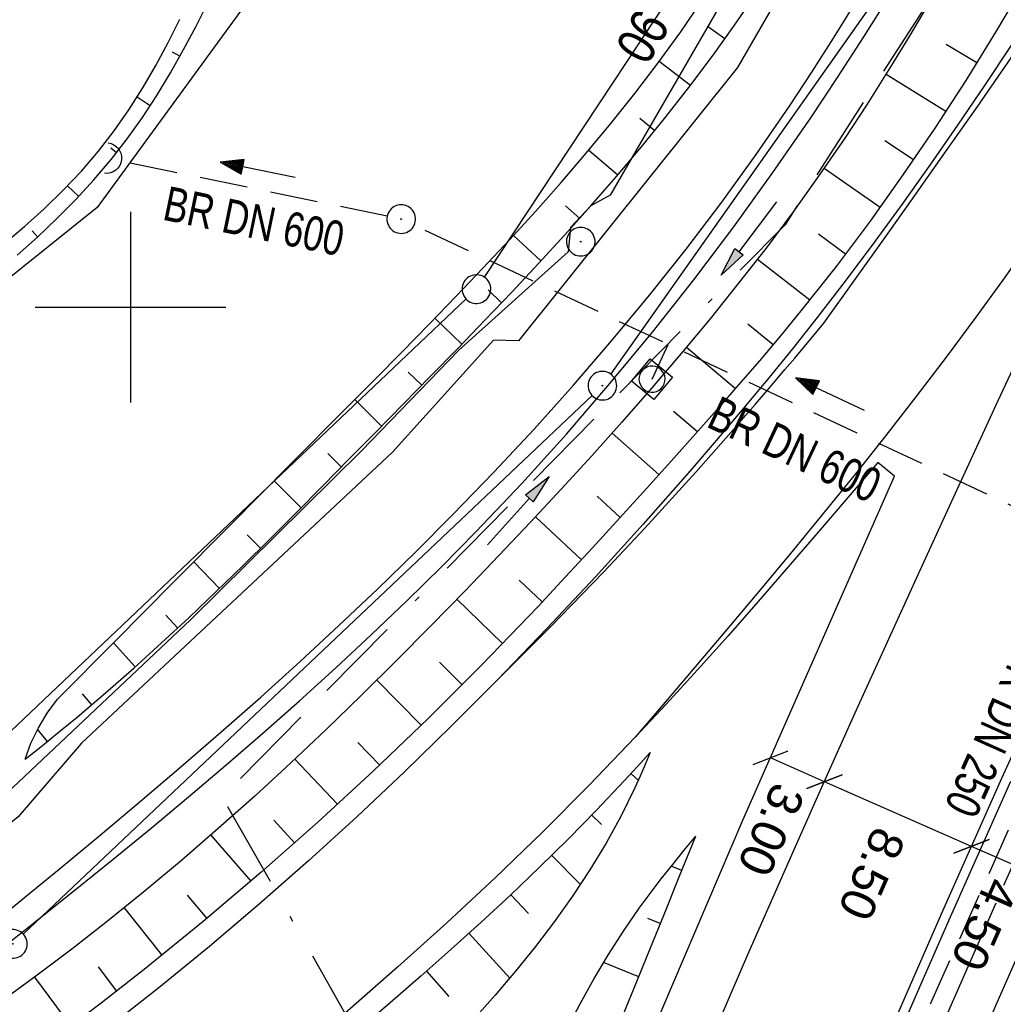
# Model space of a CAD drawing. Extents: x 510526 to 513920, y 467229 to 478797.
# Tile 155 of 256: x 510894 to 510946, y 472563 to 472615. Entities that reach past the tile are written whole.
import ezdxf
from ezdxf.enums import TextEntityAlignment as Align

# ---------------------------------------------------------------- set-up
doc = ezdxf.new("R2010")
doc.units = 0
doc.header["$LTSCALE"] = 10
doc.header["$MEASUREMENT"] = 0
for name, pattern in [('ACAD_ISO16W100', [73, 15, -6.5, 15, -6.5, 15, -7, 1, -7]), ('ACHSE', [5.5, 4, -0.5, 0.5, -0.5]), ('AUSGEZOGEN', [0]), ('LT00', [0]), ('STRICHLINIE2', [0.375, 0.25, -0.125])]:
    doc.linetypes.add(name, pattern=pattern)
doc.layers.get('0').update_dxf_attribs({"linetype": 'LT00'})
for name, color, linetype in [('-AX-020', 250, 'ACHSE'), ('-Halt-Pfeil', 4, 'LT00'), ('-Haltung', 182, 'STRICHLINIE2'), ('-Haltungsbeschriftung', 182, 'LT00'), ('ABWASSERLTG', 24, 'LT00'), ('ABWASSERLTG_TEXT', 26, 'Continuous'), ('BAB-KABEL', 220, 'ACAD_ISO16W100'), ('BEMAßUNG', 255, 'Continuous'), ('DFK_AB_L', 21, 'LT00'), ('DFK_AB_P', 7, 'LT00'), ('DFK_GZPKT', 250, 'LT00'), ('DFK_KATASTER', 250, 'LT00'), ('PFEIL', 140, 'AUSGEZOGEN'), ('V94_AFBR_BAB', 250, 'LT00'), ('V94_BOESCH', 250, 'LT00'), ('V94_BOSCHUNG', 250, 'LT00'), ('V94_GRABEN', 250, 'LT00'), ('V94_KA_MULD', 182, 'LT00'), ('V94_KA_PRUF', 182, 'LT00'), ('V94_LD_MARK', 250, 'LT00'), ('V94_RASTER', 250, 'LT00'), ('V94_RINNE', 182, 'LT00'), ('V94_UK_DURCH', 182, 'LT00')]:
    doc.layers.add(name, color=color, linetype=linetype)
doc.styles.add('Arial', font='ARIAL.TTF')
doc.styles.add('Haltungsbeschriftung', font='ARIAL.TTF', dxfattribs={"width": 0.75})
doc.styles.add('Versorgungsltg', font='ARIAL.TTF', dxfattribs={"width": 0.8, "height": 2})

# ---------------------------------------------------------------- blocks, each defined once
blk = doc.blocks.new('SYMB7010')
at = {"color": 0, "linetype": 'ByBlock'}
for points in [[(-0.031408, 0.499213), (-0.093728, 0.49134), (-0.15457, 0.475719), (-0.212975, 0.452595), (-0.268021, 0.422333), (-0.31884, 0.385411), (-0.36463, 0.342411), (-0.40467, 0.29401), (-0.438329, 0.240973), (-0.465074, 0.184136), (-0.484486, 0.124395), (-0.496256, 0.062692), (-0.5002, 0)], [(0.5002, 0), (0.496256, 0.062692), (0.484485, 0.124395), (0.465074, 0.184136), (0.438329, 0.240973), (0.40467, 0.29401), (0.36463, 0.342411), (0.31884, 0.385411), (0.268021, 0.422333), (0.212975, 0.452595), (0.15457, 0.475719), (0.093728, 0.49134), (0.031408, 0.499213), (-0.031408, 0.499213)], [(-0.5002, 0), (-0.496256, -0.062692), (-0.484486, -0.124395), (-0.465075, -0.184136), (-0.438329, -0.240973), (-0.404671, -0.29401), (-0.36463, -0.342411), (-0.31884, -0.385411), (-0.268021, -0.422333), (-0.212975, -0.452595), (-0.154571, -0.475719), (-0.093728, -0.49134), (-0.031408, -0.499213), (0.031408, -0.499213)], [(0.031408, -0.499213), (0.093728, -0.491341), (0.15457, -0.475719), (0.212975, -0.452595), (0.268021, -0.422333), (0.31884, -0.385411), (0.36463, -0.342411), (0.404671, -0.294011), (0.438329, -0.240974), (0.465075, -0.184136), (0.484486, -0.124395), (0.496256, -0.062692), (0.500201, 0)]]:
    blk.add_lwpolyline(points, dxfattribs=at)
blk = doc.blocks.new('SYMB0003')
at = {"color": 0, "linetype": 'ByBlock'}
for p, q in [((-0.015712, 0), (0.010166, 0.012015)), ((0, -0.021257), (-0.015712, 0)), ((0.010166, 0.012015), (0, -0.021257))]:
    blk.add_line(p, q, dxfattribs=at)
for points in [[(-0.031395, 0.499013), (-0.093691, 0.491144), (-0.154509, 0.475528), (-0.21289, 0.452414), (-0.267913, 0.422164), (-0.318712, 0.385257), (-0.364484, 0.342274), (-0.404509, 0.293893), (-0.438154, 0.240877), (-0.464888, 0.184062), (-0.484292, 0.124345), (-0.496058, 0.062667), (-0.5, 0)], [(0.5, 0), (0.496057, 0.062667), (0.484292, 0.124345), (0.464888, 0.184062), (0.438153, 0.240877), (0.404509, 0.293893), (0.364484, 0.342274), (0.318712, 0.385257), (0.267913, 0.422164), (0.21289, 0.452414), (0.154509, 0.475528), (0.093691, 0.491144), (0.031395, 0.499013), (-0.031395, 0.499013)], [(-0.5, 0), (-0.496058, -0.062667), (-0.484292, -0.124345), (-0.464888, -0.184062), (-0.438154, -0.240877), (-0.404509, -0.293893), (-0.364485, -0.342274), (-0.318712, -0.385257), (-0.267914, -0.422164), (-0.21289, -0.452414), (-0.154509, -0.475529), (-0.093691, -0.491144), (-0.031395, -0.499014), (0.031395, -0.499014)], [(0.031395, -0.499014), (0.093691, -0.491144), (0.154509, -0.475529), (0.21289, -0.452414), (0.267914, -0.422164), (0.318712, -0.385257), (0.364485, -0.342274), (0.404509, -0.293893), (0.438154, -0.240877), (0.464889, -0.184062), (0.484292, -0.124345), (0.496058, -0.062667), (0.5, 0)]]:
    blk.add_lwpolyline(points, dxfattribs=at)
blk = doc.blocks.new('Pfreil3')
at = {"layer": 'PFEIL'}
blk.add_hatch(color=256, dxfattribs=at).paths.add_polyline_path([(-1.549, 0.273), (-1.549, -0.273), (0, 0)])
for p, q in [((-1.549, 0), (-4.831, 0)), ((-1.549, -0.273), (-1.549, 0.273)), ((-1.549, 0.273), (0, 0)), ((0, 0), (-1.549, -0.273))]:
    blk.add_line(p, q, dxfattribs=at)
blk = doc.blocks.new('SYMB1210')
at = {"color": 0, "linetype": 'ByBlock'}
blk.add_line((0.018815, -0.179014), (0.055623, -0.17119), dxfattribs=at)
for points in [[(-0.2, -0.2), (-0.2, 0.2), (0.2, 0.2), (0.2, -0.2), (-0.2, -0.2)], [(0.018815, 0.179014), (-0.018815, 0.179014), (-0.055623, 0.17119), (-0.09, 0.155885), (-0.120444, 0.133766), (-0.145623, 0.105801), (-0.164438, 0.073213), (-0.176067, 0.037424), (-0.18, 0)], [(0.18, 0), (0.176067, 0.037424), (0.164438, 0.073213), (0.145623, 0.105801), (0.120444, 0.133766), (0.09, 0.155885), (0.055623, 0.17119), (0.018815, 0.179014)], [(-0.18, 0), (-0.176067, -0.037424), (-0.164438, -0.073213), (-0.145623, -0.105801), (-0.120444, -0.133766), (-0.09, -0.155885), (-0.055623, -0.17119), (-0.018815, -0.179014), (0.018815, -0.179014)], [(0.055623, -0.17119), (0.09, -0.155885), (0.120444, -0.133766), (0.145623, -0.105801), (0.164438, -0.073213), (0.176067, -0.037424), (0.18, 0)]]:
    blk.add_lwpolyline(points, dxfattribs=at)
blk = doc.blocks.new('SYMB1107')
at = {"color": 0, "linetype": 'ByBlock'}
for points in [[(-0.2, 0), (-0.196157, 0.039018), (-0.184776, 0.076537), (-0.166294, 0.111114), (-0.141421, 0.141421), (-0.111114, 0.166294), (-0.076537, 0.184776), (-0.039018, 0.196157), (0, 0.2)], [(0, 0.2), (0.039018, 0.196157), (0.076537, 0.184776), (0.111114, 0.166294), (0.141421, 0.141421), (0.166294, 0.111114), (0.184776, 0.076537), (0.196157, 0.039018), (0.2, 0)]]:
    blk.add_lwpolyline(points, dxfattribs=at)
blk = doc.blocks.new('_Oblique')
at = {"color": 0, "linetype": 'ByBlock', "lineweight": -2}
blk.add_line((-0.5, -0.5), (0.5, 0.5), dxfattribs=at)
blk = doc.blocks.new('SYMB0070')
at = {"color": 0, "linetype": 'ByBlock'}
for p, q in [((-0.5, 0), (0.2, 0)), ((0.5, 0), (0.2, 0.1)), ((0.2, 0.1), (0.2, 0)), ((0.468, 0), (0.21, 0.086)), ((0.21, 0.086), (0.21, -0.086)), ((0.21, -0.086), (0.468, 0)), ((0.22, -0.072), (0.437, 0)), ((0.23, -0.058), (0.405, 0)), ((0.24, -0.045), (0.374, 0)), ((0.342, 0), (0.25, 0.031)), ((0.25, 0.031), (0.25, -0.031)), ((0.25, -0.031), (0.342, 0)), ((0.26, -0.017), (0.31, 0)), ((0.27, -0.003), (0.279, 0))]:
    blk.add_line(p, q, dxfattribs=at)
for points in [[(0.2, 0), (0.2, -0.1), (0.5, 0)], [(0.437, 0), (0.22, 0.072), (0.22, -0.072)], [(0.405, 0), (0.23, 0.058), (0.23, -0.058)], [(0.374, 0), (0.24, 0.045), (0.24, -0.045)], [(0.31, 0), (0.26, 0.017), (0.26, -0.017)], [(0.279, 0), (0.27, 0.003), (0.27, -0.003)]]:
    blk.add_lwpolyline(points, dxfattribs=at)

msp = doc.modelspace()

# ---------------------------------------------------------------- linework, layer by layer
at = {"layer": '-AX-020', "ltscale": 0.2, "flags": 128}
msp.add_lwpolyline([(513881.716, 478796.972), (513877.87, 478787.354), (513870.367, 478768.801), (513862.788, 478750.278), (513855.137, 478731.786), (513847.411, 478713.324), (513839.611, 478694.893), (513831.738, 478676.494), (513823.791, 478658.127), (513815.771, 478639.791), (513807.678, 478621.487), (513799.512, 478603.216), (513791.272, 478584.978), (513782.96, 478566.773), (513774.576, 478548.601), (513766.118, 478530.463), (513757.588, 478512.359), (513748.986, 478494.289), (513740.312, 478476.254), (513731.565, 478458.253), (513722.747, 478440.287), (513713.857, 478422.357), (513704.896, 478404.463), (513695.863, 478386.605), (513686.758, 478368.782), (513677.583, 478350.997), (513668.336, 478333.248), (513659.019, 478315.536), (513649.63, 478297.862), (513640.172, 478280.225), (513630.643, 478262.626), (513621.043, 478245.066), (513611.374, 478227.544), (513601.634, 478210.061), (513591.825, 478192.617), (513586.745, 478183.647), (513576.83, 478166.262), (513566.848, 478148.917), (513556.8, 478131.609), (513546.688, 478114.338), (513536.514, 478097.104), (513526.28, 478079.906), (513515.988, 478062.743), (513505.638, 478045.613), (513495.234, 478028.517), (513484.778, 478011.453), (513474.27, 477994.421), (513463.712, 477977.419), (513453.108, 477960.447), (513442.457, 477943.503), (513431.762, 477926.587), (513421.026, 477909.698), (513410.248, 477892.835), (513399.432, 477875.997), (513388.579, 477859.182), (513377.691, 477842.39), (513366.769, 477825.62), (513355.815, 477808.871), (513344.831, 477792.142), (513333.819, 477775.431), (513322.78, 477758.738), (513311.715, 477742.062), (513300.628, 477725.401), (513289.519, 477708.754), (513278.389, 477692.121), (513267.242, 477675.5), (513256.078, 477658.891), (513244.899, 477642.291), (513233.706, 477625.7), (513222.502, 477609.117), (513211.288, 477592.542), (513200.066, 477575.971), (513188.837, 477559.405), (513177.603, 477542.843), (513166.366, 477526.282), (513154.797, 477509.239), (513142.496, 477491.114), (513130.197, 477472.988), (513117.902, 477454.859), (513105.613, 477436.726), (513093.333, 477418.587), (513081.064, 477400.44), (513068.808, 477382.285), (513056.567, 477364.119), (513044.344, 477345.942), (513032.141, 477327.752), (513019.958, 477309.547), (513007.8, 477291.325), (512995.668, 477273.087), (512983.565, 477254.83), (512971.492, 477236.552), (512959.452, 477218.253), (512947.447, 477199.931), (512935.479, 477181.584), (512923.551, 477163.212), (512911.665, 477144.812), (512899.822, 477126.385), (512888.026, 477107.927), (512876.279, 477089.439), (512864.582, 477070.918), (512852.939, 477052.364), (512841.352, 477033.775), (512829.822, 477015.15), (512818.352, 476996.488), (512806.945, 476977.787), (512795.603, 476959.048), (512789.644, 476949.141), (512778.405, 476930.339), (512767.236, 476911.496), (512756.135, 476892.613), (512745.103, 476873.688), (512734.14, 476854.724), (512723.246, 476835.72), (512712.422, 476816.676), (512701.668, 476797.593), (512690.983, 476778.471), (512680.369, 476759.309), (512669.824, 476740.11), (512659.35, 476720.871), (512648.946, 476701.595), (512638.612, 476682.281), (512628.349, 476662.929), (512618.157, 476643.54), (512608.036, 476624.113), (512597.985, 476604.65), (512588.006, 476585.15), (512578.098, 476565.614), (512568.261, 476546.042), (512558.497, 476526.434), (512548.803, 476506.791), (512539.182, 476487.112), (512529.632, 476467.399), (512520.155, 476447.65), (512510.749, 476427.867), (512501.416, 476408.05), (512492.156, 476388.199), (512482.968, 476368.314), (512473.852, 476348.396), (512464.81, 476328.445), (512455.84, 476308.46), (512446.944, 476288.443), (512438.12, 476268.394), (512429.37, 476248.313), (512420.694, 476228.2), (512412.09, 476208.055), (512403.561, 476187.879), (512395.105, 476167.672), (512386.723, 476147.434), (512378.415, 476127.166), (512370.181, 476106.867), (512362.021, 476086.539), (512353.936, 476066.181), (512345.925, 476045.794), (512337.988, 476025.377), (512330.127, 476004.932), (512322.339, 475984.458), (512314.627, 475963.955), (512306.989, 475943.425), (512299.427, 475922.867), (512291.94, 475902.281), (512284.528, 475881.669), (512277.191, 475861.029), (512269.93, 475840.362), (512262.744, 475819.67), (512255.634, 475798.951), (512248.599, 475778.206), (512241.641, 475757.436), (512234.758, 475736.641), (512227.951, 475715.82), (512221.221, 475694.975), (512214.566, 475674.105), (512207.988, 475653.211), (512201.487, 475632.294), (512200.128, 475627.887), (512194.281, 475608.791), (512188.5, 475589.674), (512182.785, 475570.538), (512177.137, 475551.381), (512171.56, 475532.204), (512166.053, 475513.007), (512160.618, 475493.788), (512155.257, 475474.55), (512149.971, 475455.29), (512148.09, 475448.361), (512142.908, 475429.074), (512137.804, 475409.765), (512132.778, 475390.436), (512127.829, 475371.088), (512122.957, 475351.719), (512118.163, 475332.332), (512113.447, 475312.925), (512108.808, 475293.499), (512104.247, 475274.055), (512099.765, 475254.593), (512095.36, 475235.113), (512091.033, 475215.616), (512086.785, 475196.101), (512082.614, 475176.57), (512078.522, 475157.022), (512074.508, 475137.458), (512070.573, 475117.878), (512066.716, 475098.282), (512063.238, 475080.246), (512059.532, 475060.621), (512055.901, 475040.983), (512052.344, 475021.33), (512048.857, 475001.665), (512045.438, 474981.988), (512042.084, 474962.3), (512038.794, 474942.602), (512035.562, 474922.893), (512032.388, 474903.175), (512029.269, 474883.449), (512026.201, 474863.714), (512023.183, 474843.972), (512020.21, 474824.222), (512017.282, 474804.467), (512014.394, 474784.705), (512011.544, 474764.937), (512008.73, 474745.165), (512005.949, 474725.388), (512003.198, 474705.607), (512000.474, 474685.821), (511997.775, 474666.033), (511995.098, 474646.242), (511992.439, 474626.448), (511989.798, 474606.651), (511987.169, 474586.854), (511984.552, 474567.054), (511981.943, 474547.253), (511979.34, 474527.452), (511976.744, 474507.689), (511975.127, 474495.377), (511973.477, 474482.815), (511971.825, 474470.254), (511970.169, 474457.693), (511968.506, 474445.133), (511966.835, 474432.574), (511965.154, 474420.016), (511963.46, 474407.46), (511961.752, 474394.906), (511960.027, 474382.355), (511958.283, 474369.806), (511956.518, 474357.259), (511954.73, 474344.717), (511952.918, 474332.177), (511951.078, 474319.642), (511949.209, 474307.111), (511947.309, 474294.584), (511945.376, 474282.063), (511943.407, 474269.547), (511941.4, 474257.038), (511939.355, 474244.534), (511937.267, 474232.038), (511935.137, 474219.549), (511932.96, 474207.067), (511930.736, 474194.594), (511928.462, 474182.131), (511926.136, 474169.676), (511923.757, 474157.232), (511921.321, 474144.799), (511918.829, 474132.377), (511916.276, 474119.967), (511913.661, 474107.57), (511910.982, 474095.187), (511908.238, 474082.818), (511905.425, 474070.464), (511902.544, 474058.127), (511899.59, 474045.806), (511896.562, 474033.504), (511893.47, 474021.261), (511890.29, 474008.997), (511887.033, 473996.753), (511883.699, 473984.53), (511880.287, 473972.328), (511876.798, 473960.148), (511873.233, 473947.991), (511869.591, 473935.856), (511865.873, 473923.745), (511862.077, 473911.656), (511858.206, 473899.593), (511854.259, 473887.554), (511850.236, 473875.54), (511846.136, 473863.552), (511841.962, 473851.59), (511837.711, 473839.654), (511833.386, 473827.746), (511828.985, 473815.865), (511824.51, 473804.012), (511819.96, 473792.188), (511815.335, 473780.392), (511810.636, 473768.626), (511805.863, 473756.89), (511801.015, 473745.185), (511796.094, 473733.51), (511791.099, 473721.866), (511786.031, 473710.255), (511780.889, 473698.675), (511775.675, 473687.128), (511770.388, 473675.615), (511765.028, 473664.135), (511759.596, 473652.689), (511754.091, 473641.278), (511748.515, 473629.901), (511742.867, 473618.56), (511737.147, 473607.255), (511731.356, 473595.986), (511725.494, 473584.754), (511719.562, 473573.559), (511713.558, 473562.402), (511707.485, 473551.283), (511701.341, 473540.203), (511695.128, 473529.162), (511688.845, 473518.159), (511682.492, 473507.198), (511676.07, 473496.276), (511669.58, 473485.395), (511663.021, 473474.555), (511656.394, 473463.757), (511649.699, 473453.001), (511642.935, 473442.288), (511636.105, 473431.617), (511629.207, 473420.99), (511622.242, 473410.406), (511615.211, 473399.867), (511608.113, 473389.372), (511600.949, 473378.922), (511593.719, 473368.518), (511586.423, 473358.16), (511579.062, 473347.848), (511571.637, 473337.582), (511564.147, 473327.364), (511556.592, 473317.193), (511548.973, 473307.07), (511541.291, 473296.996), (511533.545, 473286.969), (511525.735, 473276.993), (511517.863, 473267.066), (511509.929, 473257.188), (511501.932, 473247.361), (511493.873, 473237.584), (511485.753, 473227.859), (511477.572, 473218.186), (511475.548, 473215.811), (511467.291, 473206.202), (511458.976, 473196.642), (511450.605, 473187.132), (511442.182, 473177.667), (511433.709, 473168.249), (511425.188, 473158.872), (511416.622, 473149.537), (511408.014, 473140.241), (511399.365, 473130.982), (511390.679, 473121.758), (511381.958, 473112.568), (511373.205, 473103.409), (511364.421, 473094.278), (511355.61, 473085.175), (511346.772, 473076.096), (511337.912, 473067.039), (511329.031, 473058.003), (511320.132, 473048.986), (511311.216, 473039.984), (511302.286, 473030.997), (511293.345, 473022.02), (511284.394, 473013.053), (511275.436, 473004.094), (511266.473, 472995.139), (511255.909, 472984.591), (511236.789, 472965.502), (511230.177, 472958.9), (511223.567, 472952.294), (511216.964, 472945.683), (511210.368, 472939.063), (511203.785, 472932.433), (511197.215, 472925.788), (511190.663, 472919.125), (511184.131, 472912.443), (511177.622, 472905.739), (511171.139, 472899.01), (511164.685, 472892.252), (511158.263, 472885.464), (511151.877, 472878.643), (511145.529, 472871.786), (511139.222, 472864.891), (511132.96, 472857.955), (511126.746, 472850.976), (511120.583, 472843.952), (511114.476, 472836.881), (511109.32, 472830.82), (511103.322, 472823.655), (511097.386, 472816.438), (511091.511, 472809.171), (511085.699, 472801.854), (511079.95, 472794.488), (511074.265, 472787.072), (511068.642, 472779.609), (511063.084, 472772.097), (511057.591, 472764.538), (511052.162, 472756.933), (511046.799, 472749.281), (511041.501, 472741.584), (511036.27, 472733.841), (511031.105, 472726.054), (511026.007, 472718.223), (511020.976, 472710.349), (511016.012, 472702.431), (511011.117, 472694.472), (511006.29, 472686.471), (511001.532, 472678.429), (510996.842, 472670.347), (510992.223, 472662.225), (510987.672, 472654.063), (510983.192, 472645.863), (510978.782, 472637.625), (510974.443, 472629.349), (510970.175, 472621.036), (510965.978, 472612.687), (510961.853, 472604.303), (510957.799, 472595.883), (510953.818, 472587.43), (510949.91, 472578.942), (510946.074, 472570.422), (510942.311, 472561.868), (510938.622, 472553.283), (510935.007, 472544.666), (510931.465, 472536.02), (510927.997, 472527.343), (510924.604, 472518.636), (510921.286, 472509.901), (510918.042, 472501.138), (510914.874, 472492.347), (510911.781, 472483.529), (510908.763, 472474.686), (510905.821, 472465.817), (510902.956, 472456.923), (510900.166, 472448.004), (510897.454, 472439.062), (510894.817, 472430.098), (510892.258, 472421.111), (510889.776, 472412.102), (510887.37, 472403.073), (510885.043, 472394.023), (510882.792, 472384.954), (510880.62, 472375.866), (510878.525, 472366.759), (510876.509, 472357.635), (510874.57, 472348.494), (510872.71, 472339.337), (510870.929, 472330.164), (510869.226, 472320.976), (510867.602, 472311.774), (510866.056, 472302.558), (510864.59, 472293.33), (510863.202, 472284.089), (510861.894, 472274.837), (510860.665, 472265.574), (510859.516, 472256.301), (510858.445, 472247.018), (510857.455, 472237.726), (510856.544, 472228.427), (510855.712, 472219.119), (510854.96, 472209.806), (510854.288, 472200.485), (510853.696, 472191.159), (510853.184, 472181.829), (510852.752, 472172.495), (510852.399, 472163.157), (510852.127, 472153.817), (510851.934, 472144.475), (510851.822, 472135.131), (510851.789, 472125.787), (510851.836, 472116.443), (510851.964, 472107.1), (510852.009, 472104.711), (510852.237, 472095.37), (510852.543, 472086.03), (510852.927, 472076.694), (510853.387, 472067.361), (510853.922, 472058.032), (510854.53, 472048.707), (510855.21, 472039.388), (510855.961, 472030.074), (510856.782, 472020.766), (510857.671, 472011.464), (510858.627, 472002.169), (510859.649, 471992.88), (510860.734, 471983.599), (510861.883, 471974.326), (510863.094, 471965.06), (510864.364, 471955.802), (510865.694, 471946.554), (510867.082, 471937.313), (510868.525, 471928.081), (510870.024, 471918.857), (510871.577, 471909.643), (510873.182, 471900.438), (510874.839, 471891.241), (510876.545, 471882.054), (510878.3, 471872.876), (510880.102, 471863.708), (510881.95, 471854.548), (510883.842, 471845.397), (510885.778, 471836.255), (510887.756, 471827.123), (510889.775, 471817.999), (510891.834, 471808.885), (510893.93, 471799.779), (510896.064, 471790.681), (510898.233, 471781.592), (510900.437, 471772.511), (510902.673, 471763.439), (510904.942, 471754.374), (510907.241, 471745.317), (510909.57, 471736.267), (510911.926, 471727.225), (510914.31, 471718.19), (510916.719, 471709.161), (510919.152, 471700.139), (510921.608, 471691.124), (510924.087, 471682.114), (510926.585, 471673.11), (510929.104, 471664.112), (510931.64, 471655.118), (510934.193, 471646.129), (510936.762, 471637.145), (510939.345, 471628.165), (510941.941, 471619.188), (510944.55, 471610.216), (510947.169, 471601.246), (510949.797, 471592.279), (510952.434, 471583.314), (510955.078, 471574.352), (510957.727, 471565.391), (510960.382, 471556.431), (510963.039, 471547.473), (510967.703, 471531.767), (510970.248, 471523.199), (510975.26, 471506.323), (510980.27, 471489.445), (510985.273, 471472.566), (510990.267, 471455.684), (510995.248, 471438.798), (511000.214, 471421.908), (511005.162, 471405.012), (511010.087, 471388.11), (511014.988, 471371.201), (511019.861, 471354.283), (511024.703, 471337.357), (511029.511, 471320.421), (511034.281, 471303.475), (511039.011, 471286.517), (511043.698, 471269.547), (511048.338, 471252.564), (511052.928, 471235.568), (511057.465, 471218.557), (511061.945, 471201.532), (511066.367, 471184.491), (511070.726, 471167.434), (511075.019, 471150.36), (511079.243, 471133.269), (511083.395, 471116.16), (511086.572, 471102.843), (511090.589, 471085.702), (511094.527, 471068.543), (511098.388, 471051.366), (511102.17, 471034.172), (511105.875, 471016.961), (511109.501, 470999.734), (511113.048, 470982.489), (511116.518, 470965.23), (511119.908, 470947.954), (511123.221, 470930.663), (511126.454, 470913.357), (511129.609, 470896.037), (511132.686, 470878.703), (511135.683, 470861.354), (511138.602, 470843.993), (511141.441, 470826.619), (511144.202, 470809.231), (511146.884, 470791.831), (511149.487, 470774.42), (511152.01, 470756.996), (511154.454, 470739.562), (511156.819, 470722.116), (511159.105, 470704.66), (511161.311, 470687.193), (511163.438, 470669.717), (511165.485, 470652.232), (511165.638, 470650.897), (511167.873, 470631.022), (511170.027, 470611.138), (511172.103, 470591.246), (511174.098, 470571.346), (511176.014, 470551.438), (511177.851, 470531.523), (511179.526, 470512.546), (511180.884, 470496.345), (511182.163, 470480.137), (511183.363, 470463.922), (511184.482, 470447.702), (511185.522, 470431.478), (511186.482, 470415.247), (511187.362, 470399.013), (511188.162, 470382.774), (511188.882, 470366.532), (511189.522, 470350.286), (511190.082, 470334.037), (511190.563, 470317.786), (511190.963, 470301.532), (511191.284, 470285.277), (511191.524, 470269.02), (511191.684, 470252.763), (511191.765, 470236.505), (511191.765, 470220.247), (511191.686, 470203.988), (511191.526, 470187.731), (511191.287, 470171.474), (511191.243, 470169.007), (511190.912, 470152.752), (511190.504, 470136.499), (511190.023, 470120.247), (511189.472, 470103.998), (511188.854, 470087.752), (511188.173, 470071.508), (511187.432, 470055.266), (511186.634, 470039.027), (511185.783, 470022.791), (511184.882, 470006.558), (511183.935, 469990.327), (511182.944, 469974.099), (511181.913, 469957.873), (511180.846, 469941.65), (511179.745, 469925.429), (511178.614, 469909.21), (511177.457, 469892.993), (511176.276, 469876.777), (511175.075, 469860.563), (511173.858, 469844.35), (511172.627, 469828.139), (511171.386, 469811.927), (511170.138, 469795.717), (511168.847, 469778.991), (511030.959, 467993.348), (511029.419, 467973.407), (511027.883, 467953.466), (511026.353, 467933.525), (511024.832, 467913.582), (511023.323, 467893.64), (511021.828, 467873.695), (511020.353, 467853.75), (511018.898, 467833.804), (511017.467, 467813.855), (511016.063, 467793.903), (511014.69, 467773.951), (511013.35, 467753.995), (511012.046, 467734.038), (511010.782, 467714.078), (511009.56, 467694.116), (511008.383, 467674.151), (511007.254, 467654.183), (511006.177, 467634.211), (511005.154, 467614.237), (511004.188, 467594.261), (511003.284, 467574.281), (511002.442, 467554.299), (511001.667, 467534.314), (511000.962, 467514.327), (511000.329, 467494.336), (510999.772, 467474.345), (510999.556, 467465.709), (510999.112, 467445.714), (510998.747, 467425.717), (510998.463, 467405.719), (510998.259, 467385.719), (510998.135, 467365.72), (510998.091, 467345.72), (510998.127, 467325.72), (510998.243, 467305.721), (510998.439, 467285.721), (510998.715, 467265.723), (510999.071, 467245.726), (510999.432, 467229.156)], dxfattribs=at)
at = {"layer": '-Haltung'}
for p, q in [((510913.453, 472604.773), (510899.471, 472607.665)), ((510951.654, 472587.019), (510914.867, 472604.302)), ((510927.33, 472596.231), (510928.183, 472598.046)), ((510940.385, 472560.059), (510952.026, 472586.016))]:
    msp.add_line(p, q, dxfattribs=at)
at = {"layer": 'ABWASSERLTG', "flags": 128}
msp.add_lwpolyline([(511211.626, 472848.92), (511201.683, 472847.15), (511171.44, 472834.36), (511156.407, 472829.24), (511134.614, 472818.399), (511114.218, 472797.289), (511073.504, 472747.413), (511072.754, 472746.495), (511069.58, 472746.419), (511033.033, 472772.563), (511029.876, 472773.169), (511029.031, 472772.321), (510975.32, 472692.603), (510925.143, 472605.879), (510924.118, 472605.314), (510923.057, 472604.182), (510922.935, 472602.912), (510917.206, 472597.751), (510912.098, 472592.472), (510903.152, 472583.622), (510889.473, 472570.727), (510877.716, 472561.703), (510864.308, 472552.3), (510862.652, 472551.246), (510847.925, 472541.658), (510836.975, 472533.63), (510819.052, 472521.361), (510808.87, 472512.392), (510795.552, 472495.776), (510794.321, 472493.592), (510788.006, 472478.941), (510784.598, 472467.273), (510781.169, 472453.695), (510778.483, 472440.599), (510776.551, 472430.238), (510771.92, 472413.919), (510768.239, 472406.866), (510762.341, 472400.112), (510756.534, 472393.375), (510754.835, 472392.798), (510752.023, 472392.016), (510749.539, 472391.715), (510747.019, 472391.975), (510737.603, 472394.607), (510715.129, 472399.657), (510711.374, 472394.189), (510698.446, 472379.091)], dxfattribs=at)
at = {"layer": 'BAB-KABEL', "ltscale": 0.03, "flags": 128}
msp.add_lwpolyline([(513339.839, 477816.319), (513312.266, 477774.649), (513284.672, 477732.996), (513252.5, 477694.412), (513223.881, 477653.496), (513195.795, 477612.121), (513167.629, 477570.875), (513139.88, 477529.298), (513111.793, 477487.916), (513083.807, 477446.454), (513055.844, 477404.978), (513022.492, 477355.034), (513000.515, 477321.52), (512973.122, 477279.62), (512945.422, 477237.871), (512917.575, 477196.217), (512879.155, 477137.499), (512858.339, 477103.216), (512837.389, 477068.954), (512811.451, 477026.06), (512784.195, 476983.896), (512756.652, 476941.559), (512731.123, 476898.632), (512706.393, 476854.964), (512681.949, 476811.101), (512658.869, 476770.394), (512633.742, 476723.052), (512609.823, 476678.973), (512586.03, 476634.72), (512574.463, 476609.04), (512565.77, 476584.237), (512545.206, 476542.916), (512523.454, 476497.739), (512501.769, 476452.474), (512480.246, 476407.171), (512458.846, 476361.789), (512438.563, 476315.939), (512418.177, 476270.118), (512378.72, 476177.833), (512359.892, 476131.364), (512341.348, 476084.783), (512322.575, 476038.314), (512304.817, 475991.341), (512287.677, 475944.24), (512270.282, 475897.168), (512254.121, 475849.696), (512237.768, 475802.276), (512221.53, 475754.824), (512205.859, 475707.192), (512190.782, 475659.377), (512175.78, 475611.52), (512161.516, 475563.423), (512145.692, 475515.804), (512137.725, 475496.074), (512130.625, 475467.918), (512119.035, 475418.91), (512105.583, 475370.555), (512100.73, 475351.099), (512084.182, 475320.513), (512082.618, 475318.668), (512071.987, 475296.243), (512062.064, 475264.372), (512059.316, 475232.902), (512061.872, 475193.176), (512054.818, 475143.1), (512045.689, 475099.989), (512036.29, 475050.898), (512027.273, 475001.725), (512018.223, 474952.549), (512008.899, 474903.418), (512000.14, 474854.229), (511992.355, 474804.855), (511985.273, 474755.369), (511977.385, 474700.851), (511969.41, 474646.425), (511966.53, 474615.204), (511972.795, 474604.79), (511970.049, 474596.165), (511959.565, 474586.374), (511941.907, 474517.478), (511936.852, 474477.772), (511926.657, 474399.733), (511919.973, 474355.376), (511910.09, 474296.615), (511899.454, 474238.126), (511883.784, 474152.683), (511870.289, 474094.001), (511857.131, 474053.876), (511852.776, 474012.454), (511853.171, 473966.862), (511852.492, 473957.146), (511851.311, 473949.656), (511841.692, 473942.065), (511825.821, 473895.229), (511826.651, 473894.117), (511810.899, 473851.945), (511793.573, 473805.027), (511775.285, 473758.358), (511755.124, 473712.475), (511734.052, 473667.008), (511712.225, 473621.972), (511689.498, 473577.273), (511665.157, 473533.497), (511639.854, 473490.241), (511612.908, 473448.14), (511601.588, 473431.806), (511558.048, 473366.072), (511514.894, 473306.01), (511484.056, 473267.454), (511450.631, 473224.7), (511393.065, 473164.53), (511363.017, 473132.866), (511308.517, 473076.446), (511275.572, 473040.359), (511243.006, 473009.331), (511235.22, 472986.054), (511231.03, 472981.056), (511075.99, 472813.106), (511070.243, 472807.304), (511057.801, 472797.513), (511038.028, 472769.96), (511010.695, 472730.526), (510983.876, 472687.185), (510959.577, 472643.761), (510934.3, 472604.326), (510904.804, 472574.327), (510913.914, 472558.288), (510911.702, 472550.665), (510911.228, 472549.239), (510895.971, 472514.712), (510882.655, 472477.924), (510872.403, 472460.753), (510857.497, 472432.352), (510836.101, 472381.12), (510836.281, 472368.894), (510832.944, 472355.972), (510830.181, 472332.026), (510848.219, 472325.537), (510838.512, 472271.416), (510831.965, 472215.431), (510830.702, 472169.392), (510828.833, 472118.665), (510829.075, 472067.625), (510833.949, 472011.739), (510842.444, 471951.437), (510849.978, 471906.34), (510856.18, 471866.272), (510867.229, 471812.821), (510879.853, 471762.875), (510891.506, 471713.806), (510903.789, 471665.07), (510916.063, 471616.285), (510929.638, 471568.076), (510950.958, 471501.368), (510971.606, 471429.824), (510974.35, 471422.765), (510989.551, 471366.875), (511004.499, 471314.199), (511016.364, 471270.838), (511026.276, 471232.419), (511039.24, 471184.146), (511056.597, 471116.881), (511065.905, 471078.265), (511077.604, 471030.011), (511089.225, 470981.622), (511098.911, 470932.895), (511107.165, 470884.025), (511116.152, 470835.042), (511125.079, 470786.059), (511133.148, 470736.973), (511137.299, 470706.315), (511129.89, 470689.715), (511129.543, 470684.612), (511132.443, 470671.581), (511143.113, 470670.948), (511145.784, 470638.261), (511151.08, 470588.888), (511155.977, 470539.416), (511159.512, 470489.779), (511162.627, 470440.141), (511165.944, 470390.621), (511167.842, 470340.945), (511167.805, 470291.237), (511167.773, 470272.425), (511169.192, 470243.962), (511168.974, 470223.344), (511163.734, 470203.872), (511151.457, 470170.118), (511152.401, 470145.764), (511161.627, 470107.325), (511162.261, 470078.654), (511157.084, 470021.39), (511153.973, 469975.779), (511150.229, 469924.108), (511146.614, 469878.373), (511141.044, 469826.728), (511133.852, 469745.039), (511131.815, 469700.017), (511128.932, 469655.166), (511125.194, 469595.287), (511130.663, 469554.69), (511130.405, 469544.669), (511121.691, 469477.401)], dxfattribs=at)
at = {"layer": 'BEMAßUNG'}
for p, q in [((510936.363, 472575.133), (510933.529, 472576.379)), ((510944.065, 472571.744), (510936.363, 472575.133)), ((510948.224, 472569.914), (510944.065, 472571.744))]:
    msp.add_line(p, q, dxfattribs=at)
at = {"layer": 'DFK_AB_L'}
for p, q in [((510941.898, 472620.227), (510925.163, 472596.503)), ((510924.186, 472595.374), (510894.385, 472567.146))]:
    msp.add_line(p, q, dxfattribs=at)
at = {"layer": 'DFK_KATASTER'}
for p, q in [((510962.9, 472693.71), (510898.25, 472605.23)), ((510918.544, 472601.576), (510933.777, 472624.615)), ((510898.25, 472605.23), (510859.42, 472574.01)), ((510917.586, 472600.434), (510889.304, 472573.586))]:
    msp.add_line(p, q, dxfattribs=at)
at = {"layer": 'V94_AFBR_BAB'}
msp.add_line((510940.028, 472591.151), (510939.157, 472591.869), dxfattribs=at)
for points in [[(510944.442, 472634.455), (510931.804, 472612.568), (510920.333, 472598.245), (510919.017, 472598.27), (510913.734, 472592.412), (510897.428, 472577.159), (510894.123, 472573.282), (510888.931, 472569.069), (510882.718, 472564.365), (510871.275, 472556.006), (510852.414, 472543.664), (510834.167, 472531.904)], [(510892.838, 472567.754), (510894.558, 472569.148), (510896.269, 472570.551), (510898.407, 472572.323), (510900.533, 472574.109), (510902.646, 472575.911), (510904.744, 472577.731), (510906.824, 472579.57), (510908.885, 472581.432), (510910.925, 472583.317), (510912.941, 472585.227), (510914.932, 472587.165), (510916.895, 472589.133), (510919.041, 472591.354), (510921.148, 472593.614), (510923.212, 472595.913), (510925.232, 472598.251), (510927.202, 472600.63), (510929.121, 472603.048), (510930.985, 472605.507), (510932.792, 472608.006), (510934.537, 472610.545), (510935.703, 472612.318), (510936.841, 472614.108), (510937.955, 472615.913)], [(510947.513, 472615.784), (510946.136, 472613.697), (510944.746, 472611.619), (510943.34, 472609.553), (510941.916, 472607.5), (510940.47, 472605.463), (510939.002, 472603.443), (510937.507, 472601.442), (510935.984, 472599.463), (510934.69, 472597.828), (510933.375, 472596.208), (510932.044, 472594.603), (510930.696, 472593.01), (510929.334, 472591.43), (510926.87, 472588.634), (510924.365, 472585.875), (510921.819, 472583.154), (510919.23, 472580.472)], [(510939.157, 472591.869), (510937.599, 472590.041), (510936.038, 472588.215), (510934.472, 472586.394), (510932.897, 472584.582), (510931.311, 472582.78), (510929.71, 472580.99), (510928.093, 472579.217), (510926.455, 472577.462)], [(510888.326, 472456.529), (510888.913, 472458.367), (510896.445, 472481.523), (510904.294, 472503.865), (510913.246, 472527.758), (510922.311, 472550.195), (510932.095, 472573.121), (510940.028, 472591.151)], [(510919.23, 472580.472), (510916.81, 472578.041), (510914.353, 472575.647), (510911.857, 472573.293), (510909.323, 472570.982), (510906.749, 472568.715), (510904.135, 472566.495), (510901.479, 472564.326), (510899.216, 472562.544), (510896.926, 472560.797), (510894.611, 472559.083), (510892.272, 472557.401)], [(510926.455, 472577.462), (510924.052, 472574.965), (510921.603, 472572.511), (510919.11, 472570.1), (510916.575, 472567.733), (510914, 472565.41), (510911.387, 472563.129), (510908.492, 472560.689), (510905.555, 472558.302), (510902.575, 472555.969), (510899.552, 472553.692), (510896.488, 472551.472), (510894.283, 472549.928), (510892.058, 472548.41), (510889.817, 472546.917), (510887.562, 472545.446), (510885.293, 472543.995), (510883.014, 472542.56), (510880.726, 472541.139), (510878.471, 472539.754), (510876.21, 472538.377), (510873.945, 472537.009)], [(510933.353, 472534.714), (510934.691, 472537.982), (510936.036, 472541.247), (510937.385, 472544.51), (510938.695, 472547.667), (510940.009, 472550.822), (510941.33, 472553.974), (510942.66, 472557.122), (510944, 472560.266), (510945.353, 472563.404), (510946.721, 472566.536)]]:
    msp.add_lwpolyline(points, dxfattribs=at)
at = {"layer": 'V94_BOESCH'}
for points in [[(510946.839, 472616.979), (510945.328, 472614.418), (510943.766, 472611.889), (510942.15, 472609.393), (510940.48, 472606.934), (510938.755, 472604.515), (510936.973, 472602.139), (510935.134, 472599.809), (510934.056, 472598.497), (510932.961, 472597.198), (510931.852, 472595.91), (510930.733, 472594.632), (510929.605, 472593.361), (510928.473, 472592.094), (510927.061, 472590.523), (510925.643, 472588.956), (510924.218, 472587.397), (510922.784, 472585.846), (510921.339, 472584.305), (510919.882, 472582.776), (510918.41, 472581.26), (510915.6, 472578.452), (510912.733, 472575.7), (510909.811, 472573.006), (510906.834, 472570.372), (510903.803, 472567.802), (510900.719, 472565.297), (510898.458, 472563.528), (510896.17, 472561.793)], [(510894.485, 472576.306), (510895.394, 472577.038), (510896.301, 472577.774), (510897.201, 472578.516), (510898.7, 472579.787), (510900.177, 472581.083), (510901.633, 472582.402), (510903.071, 472583.741), (510904.495, 472585.097), (510905.905, 472586.468), (510907.305, 472587.852), (510908.697, 472589.245), (510910.084, 472590.646), (510911.468, 472592.051), (510912.851, 472593.459), (510914.286, 472594.919), (510915.719, 472596.38), (510917.149, 472597.846), (510918.571, 472599.318), (510919.982, 472600.799), (510921.38, 472602.29), (510922.762, 472603.794), (510924.124, 472605.313), (510925.463, 472606.849), (510926.776, 472608.405), (510928.06, 472609.982), (510929.312, 472611.584), (510930.529, 472613.211), (510931.655, 472614.789), (510932.75, 472616.391)], [(510894.061, 472602.739), (510895.121, 472603.677), (510896.148, 472604.644), (510897.137, 472605.641), (510898.085, 472606.672), (510898.987, 472607.74), (510899.827, 472608.828), (510900.622, 472609.952), (510901.378, 472611.108), (510902.097, 472612.293), (510902.785, 472613.505), (510903.444, 472614.739), (510904.08, 472615.993)], [(510894.485, 472576.306), (510894.788, 472577.151), (510895.174, 472577.963), (510895.639, 472578.732), (510896.177, 472579.451), (510899.21, 472582.512), (510902.245, 472585.574), (510905.282, 472588.638), (510908.324, 472591.706), (510911.372, 472594.778), (510912.802, 472596.221), (510914.23, 472597.666), (510915.653, 472599.117), (510917.067, 472600.577), (510918.469, 472602.046), (510919.856, 472603.528), (510921.223, 472605.025), (510922.568, 472606.539), (510923.886, 472608.072), (510925.175, 472609.626), (510926.432, 472611.204), (510927.652, 472612.808), (510928.832, 472614.44), (510929.905, 472616.004)], [(510893.362, 472603.328), (510894.441, 472604.229), (510895.483, 472605.162), (510896.482, 472606.129), (510897.433, 472607.135), (510898.332, 472608.185), (510899.151, 472609.248), (510899.92, 472610.352), (510900.643, 472611.494), (510901.326, 472612.668), (510901.973, 472613.873), (510902.588, 472615.104)], [(510927.237, 472576.663), (510926.559, 472575.916), (510925.878, 472575.172), (510924.428, 472573.636), (510922.949, 472572.129), (510921.442, 472570.648), (510919.912, 472569.191), (510918.36, 472567.754), (510916.792, 472566.336), (510915.208, 472564.933), (510913.613, 472563.542), (510912.009, 472562.161), (510910.223, 472560.638), (510908.428, 472559.127), (510906.623, 472557.629), (510904.806, 472556.148), (510902.974, 472554.685), (510901.128, 472553.243), (510899.263, 472551.826), (510897.38, 472550.434), (510895.43, 472549.038), (510893.461, 472547.669)], [(510927.237, 472576.663), (510926.971, 472576.04), (510926.702, 472575.419), (510926.424, 472574.802), (510925.704, 472573.335), (510924.918, 472571.903), (510924.071, 472570.504), (510923.169, 472569.137), (510922.216, 472567.799), (510921.219, 472566.489), (510920.181, 472565.206), (510919.11, 472563.946), (510918.01, 472562.709)], [(510922.901, 472562.233), (510923.582, 472563.532), (510924.294, 472564.812), (510925.041, 472566.069), (510925.828, 472567.301), (510926.659, 472568.505), (510927.228, 472569.277), (510927.815, 472570.038), (510928.413, 472570.791), (510929.021, 472571.538), (510929.632, 472572.283)], [(510925.826, 472562.91), (510926.54, 472564.664), (510927.25, 472566.42), (510927.96, 472568.175), (510928.795, 472570.23), (510929.632, 472572.283)]]:
    msp.add_lwpolyline(points, dxfattribs=at)
at = {"layer": 'V94_BOSCHUNG'}
for p, q in [((510931.147, 472614.07), (510930.286, 472614.683)), ((510942.746, 472613.796), (510944.356, 472612.831)), ((510902.589, 472613.153), (510902.205, 472613.368)), ((510929.349, 472611.632), (510927.703, 472612.877)), ((510939.598, 472612.226), (510942.726, 472610.271)), ((510901.03, 472610.566), (510900.346, 472611.012)), ((510927.473, 472609.255), (510926.684, 472609.888)), ((510939.522, 472608.738), (510941.036, 472607.741)), ((510899.274, 472608.101), (510898.963, 472608.344)), ((510925.532, 472606.931), (510924.014, 472608.224)), ((510936.357, 472607.293), (510939.283, 472605.244)), ((510897.298, 472605.811), (510896.708, 472606.361)), ((510923.54, 472604.658), (510922.804, 472605.315)), ((510895.137, 472603.692), (510894.846, 472604.01)), ((510921.508, 472602.428), (510920.068, 472603.759)), ((510936.056, 472603.843), (510937.476, 472602.798)), ((510932.858, 472602.526), (510935.607, 472600.398)), ((510919.446, 472600.234), (510918.735, 472600.906)), ((510917.359, 472598.063), (510915.952, 472599.425)), ((510932.352, 472599.125), (510933.684, 472598.053)), ((510929.137, 472597.906), (510931.711, 472595.749)), ((510915.26, 472595.912), (510914.558, 472596.599)), ((510913.154, 472593.767), (510911.75, 472595.159)), ((510928.459, 472594.561), (510929.711, 472593.48)), ((510925.241, 472593.409), (510927.694, 472591.227)), ((510911.051, 472591.627), (510910.344, 472592.329)), ((510908.939, 472589.489), (510907.528, 472590.904)), ((510924.456, 472590.093), (510925.667, 472588.983)), ((510921.217, 472589.015), (510923.63, 472586.758)), ((510906.814, 472587.364), (510906.117, 472588.071)), ((510904.661, 472585.258), (510903.316, 472586.655)), ((510920.37, 472585.699), (510921.573, 472584.552)), ((510917.102, 472584.694), (510919.491, 472582.37)), ((510902.478, 472583.185), (510901.845, 472583.858)), ((510900.248, 472581.148), (510899.114, 472582.414)), ((510916.197, 472581.389), (510917.378, 472580.217)), ((510912.906, 472580.451), (510915.234, 472578.095)), ((510897.974, 472579.166), (510897.494, 472579.73)), ((510895.653, 472577.247), (510895.135, 472577.888)), ((510911.915, 472577.186), (510913.059, 472576.006)), ((510908.614, 472576.318), (510910.844, 472573.947)), ((510926.228, 472575.553), (510926.607, 472575.206)), ((510924.177, 472573.377), (510924.687, 472572.885)), ((510907.512, 472573.112), (510908.599, 472571.921)), ((510904.208, 472572.33), (510906.316, 472569.926)), ((510922.073, 472571.262), (510923.575, 472569.739)), ((510928.893, 472570.47), (510928.337, 472570.696)), ((510902.979, 472569.183), (510904.002, 472567.968)), ((510919.925, 472569.204), (510920.856, 472568.215)), ((510899.671, 472568.517), (510901.651, 472566.042)), ((510927.764, 472567.691), (510927.111, 472567.956)), ((510917.736, 472567.186), (510919.874, 472564.838)), ((510926.639, 472564.91), (510924.793, 472565.66)), ((510898.307, 472565.421), (510899.274, 472564.161)), ((510915.516, 472565.204), (510916.689, 472563.876)), ((510894.972, 472564.891), (510896.867, 472562.317))]:
    msp.add_line(p, q, dxfattribs=at)
at = {"layer": 'V94_GRABEN'}
for points in [[(510891.357, 472564.919), (510894.241, 472567.18), (510897.107, 472569.466), (510899.099, 472571.079), (510901.08, 472572.705), (510903.049, 472574.346), (510905.003, 472576.004), (510906.941, 472577.681), (510908.859, 472579.378), (510910.758, 472581.097), (510912.633, 472582.839), (510914.484, 472584.608), (510916.309, 472586.404), (510918.104, 472588.229), (510920.502, 472590.764), (510922.842, 472593.355), (510925.125, 472595.998), (510927.349, 472598.693), (510929.513, 472601.435), (510931.618, 472604.223), (510933.663, 472607.055), (510935.647, 472609.928), (510937.052, 472612.044), (510938.427, 472614.178), (510939.774, 472616.331)], [(510941.94, 472616.132), (510940.854, 472614.287), (510939.742, 472612.458), (510938.602, 472610.649), (510937.429, 472608.862), (510936.094, 472606.916), (510934.717, 472604.997), (510933.302, 472603.105), (510931.851, 472601.238), (510930.368, 472599.393), (510928.856, 472597.57), (510927.316, 472595.768), (510925.752, 472593.983), (510924.167, 472592.215), (510922.563, 472590.462), (510920.944, 472588.723), (510919.311, 472586.996), (510917.532, 472585.138), (510915.738, 472583.295), (510913.93, 472581.468), (510912.105, 472579.661), (510910.261, 472577.876), (510908.397, 472576.114), (510906.51, 472574.379), (510904.601, 472572.673), (510902.666, 472570.998), (510900.704, 472569.356), (510898.713, 472567.751), (510896.922, 472566.358), (510895.109, 472564.993), (510893.277, 472563.652)]]:
    msp.add_lwpolyline(points, dxfattribs=at)
at = {"layer": 'V94_LD_MARK'}
for points in [[(510959.385, 472623.539), (510958.549, 472622.023), (510957.71, 472620.509), (510956.866, 472618.998), (510956.013, 472617.492), (510955.148, 472615.993), (510953.285, 472612.868), (510951.359, 472609.781), (510949.373, 472606.732), (510947.327, 472603.722), (510945.826, 472601.59), (510944.296, 472599.478), (510942.741, 472597.385), (510941.161, 472595.311), (510939.582, 472593.284), (510937.984, 472591.273), (510936.368, 472589.275), (510934.739, 472587.288), (510933.096, 472585.311), (510931.445, 472583.342), (510929.785, 472581.379), (510928.121, 472579.42), (510926.455, 472577.462)], [(510919.608, 472535.54), (510921.412, 472540.035), (510923.237, 472544.521), (510925.084, 472548.999), (510927.473, 472554.707), (510929.896, 472560.401), (510932.353, 472566.08), (510934.845, 472571.744), (510936.44, 472575.32), (510938.048, 472578.891), (510939.665, 472582.457), (510941.291, 472586.02), (510942.924, 472589.579), (510944.561, 472593.137), (510945.473, 472595.114), (510946.387, 472597.091)]]:
    msp.add_lwpolyline(points, dxfattribs=at)
msp.add_lwpolyline([(510919.23, 472580.472, 0.026249), (510936.325, 472599.165), (510937.95, 472601.436), (510939.573, 472603.708), (510941.191, 472605.983), (510942.803, 472608.262), (510944.406, 472610.548), (510945.997, 472612.841), (510947.574, 472615.143)], format="xyb", dxfattribs=at)
at = {"layer": 'V94_RASTER'}
for p, q in [((510900, 472605), (510900, 472595)), ((510895, 472600), (510905, 472600))]:
    msp.add_line(p, q, dxfattribs=at)
at = {"layer": 'V94_RINNE'}
for points in [[(510948.867, 472582.401), (510945.645, 472575.303), (510942.476, 472568.18), (510940.017, 472562.552), (510937.591, 472556.91), (510935.196, 472551.254), (510932.832, 472545.586), (510930.546, 472540.023), (510928.289, 472534.449)], [(510929.658, 472536.55), (510931.471, 472540.999), (510933.303, 472545.44), (510935.673, 472551.114), (510938.074, 472556.775), (510940.505, 472562.422), (510942.968, 472568.056), (510946.133, 472575.163)]]:
    msp.add_lwpolyline(points, dxfattribs=at)

# ---------------------------------------------------------------- block references
at = {"layer": '-Halt-Pfeil', "yscale": 4, "zscale": 4}
for p, xscale, rotation in [((510906.665, 472607.198), 4.000000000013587, 168.3161739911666), ((510936.651, 472595.445), 3.999999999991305, 154.8362839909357)]:
    msp.add_blockref('SYMB0070', p, dxfattribs=dict(at, xscale=xscale, rotation=rotation))
at = {"layer": 'BEMAßUNG', "yscale": 1.400000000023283, "zscale": 1.4}
for p, xscale, rotation in [((510933.529, 472576.379), 1.399999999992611, 156.2510197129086), ((510936.363, 472575.133), 1.399999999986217, 156.2510197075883), ((510936.363, 472575.133), 1.399999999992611, 336.2510197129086), ((510944.065, 472571.744), 1.400000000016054, 156.2510197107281), ((510944.065, 472571.744), 1.399999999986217, 336.2510197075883)]:
    msp.add_blockref('_Oblique', p, dxfattribs=dict(at, xscale=xscale, rotation=rotation))
at = {"layer": 'DFK_AB_P', "xscale": 1.499999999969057, "yscale": 1.5, "zscale": 1.5, "rotation": 251.2881100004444}
for p in [(510924.73, 472595.89), (510893.84, 472566.63)]:
    msp.add_blockref('SYMB0003', p, dxfattribs=at)
at = {"layer": 'DFK_GZPKT', "xscale": 1.499999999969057, "yscale": 1.5, "zscale": 1.5, "rotation": 251.2881100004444}
msp.add_blockref('SYMB7010', (510918.13, 472600.95), dxfattribs=at)
at = {"layer": 'PFEIL'}
for p, rotation in [((510930.957, 472601.678), 232.9135935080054), ((510921.948, 472591.134), 47.81329662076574)]:
    msp.add_blockref('Pfreil3', p, dxfattribs=dict(at, rotation=rotation))
at = {"layer": 'V94_KA_MULD', "xscale": 3.799999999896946, "yscale": 3.799999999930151, "zscale": 3.8, "rotation": 50.462757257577}
msp.add_blockref('SYMB1210', (510927.33, 472596.231), dxfattribs=at)
at = {"layer": 'V94_KA_PRUF', "xscale": 1.500000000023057, "yscale": 1.5, "zscale": 1.5, "rotation": 263.3409047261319}
for p in [(510914.188, 472604.621), (510923.594, 472603.437)]:
    msp.add_blockref('SYMB0003', p, dxfattribs=at)
at = {"layer": 'V94_UK_DURCH', "xscale": 3.999999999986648, "yscale": 4, "zscale": 4, "rotation": 263.3409047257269}
msp.add_blockref('SYMB1107', (510898.737, 472607.817), dxfattribs=at)

# ---------------------------------------------------------------- texts
at = {"layer": '-Haltungsbeschriftung', "style": 'Haltungsbeschriftung', "width": 0.75}
for s, rotation, p in [('BR DN 600', 348.3162, (510901.622, 472604.601)), ('BR DN 600', 334.8363, (510930.114, 472593.762)), ('BR DN 250', 245.8438, (510946.522, 472582.54))]:
    msp.add_text(s, height=1.8, rotation=rotation, dxfattribs=at).set_placement(p)
at = {"layer": 'ABWASSERLTG_TEXT', "style": 'Versorgungsltg', "width": 0.8}
msp.add_text('Abwasserdruckleitung PEHD 90', height=2, rotation=239.6113, dxfattribs=at).set_placement((510933.381, 472627.34), align=Align.CENTER)
at = {"layer": 'BEMAßUNG', "char_height": 1.8, "attachment_point": 5, "rotation": 246.251, "style": 'Arial'}
for s, insert in [('\\A1;3.00', (510933.563, 472572.613)), ('\\A1;8.50', (510938.837, 472570.296)), ('\\A1;4.50', (510944.751, 472567.654))]:
    msp.add_mtext(s, dxfattribs=dict(at, insert=insert))

doc.saveas('drawing.dxf')
